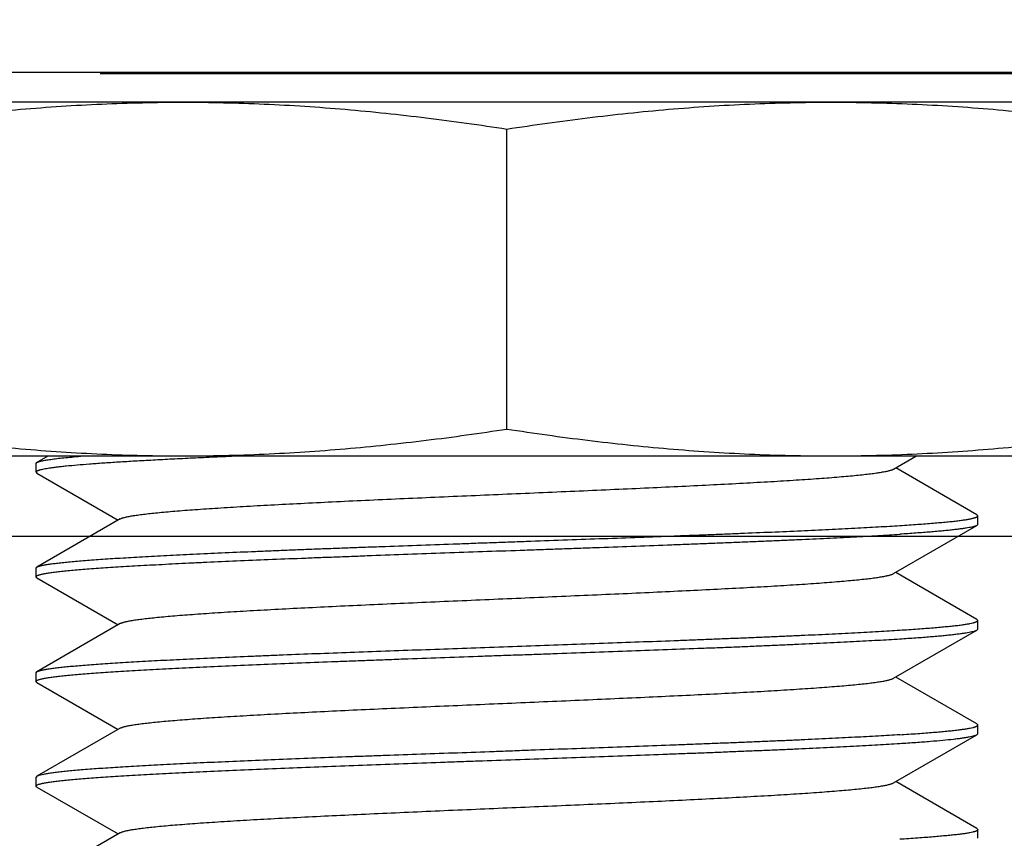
# Model space of a CAD drawing. Header units: inches. Extents: x 0 to 34, y 0 to 22.
# Tile 14 of 106: x 4.91 to 5.106, y 10.368 to 10.531. Entities that reach past the tile are written whole.
import ezdxf

# ---------------------------------------------------------------- set-up
doc = ezdxf.new("R2010")
doc.units = ezdxf.units.IN
doc.header["$LTSCALE"] = 1.87
doc.header["$MEASUREMENT"] = 0
doc.layers.get('0').update_dxf_attribs({"linetype": 'CONTINUOUS'})
doc.layers.add('DIMENSIONS', color=7, linetype='CONTINUOUS')
doc.styles.get("Standard").update_dxf_attribs({"font": 'txt', "width": 0.8})
doc.dimstyles.new('DIMSTYLE_2', dxfattribs={"dimtxt": 0.125, "dimasz": 0.18, "dimexe": 0.125, "dimexo": 0.0625, "dimgap": 0.0625, "dimtad": 0, "dimtih": 1, "dimtoh": 1, "dimlfac": 1.333333, "dimzin": 4, "dimdsep": 46, "dimtxsty": 'STANDARD', "dimblk": '_FILLED', "dimblk1": '_FILLED', "dimblk2": '_FILLED', "dimcen": 0.09, "dimadec": 0, "dimazin": 0, "dimtfac": 1, "dimtofl": 0, "dimtmove": 0, "dimatfit": 3, "dimldrblk": '_FILLED', "dimfxl": 1, "dimtolj": 1, "dimtzin": 4, "dimarcsym": 0})

# ---------------------------------------------------------------- blocks, each defined once
blk = doc.blocks.new('_FILLED')
at = {"color": 0, "linetype": 'BYBLOCK'}
blk.add_solid([(0, 0), (-1, 0.1736), (-1, -0.1736)], dxfattribs=at)
blk = doc.blocks.new('*D35')
at = {"layer": 'DIMENSIONS', "color": 2, "linetype": 'CONTINUOUS'}
for p, q in [((2.76809, 10.5202), (2.76809, 10.8802)), ((3.2759, 10.5202), (2.64309, 10.5202)), ((6.28722, 10.42769), (2.64309, 10.42769)), ((2.76809, 10.42769), (2.76809, 10.01278)), ((2.76809, 10.01278), (2.56492, 10.01278))]:
    blk.add_line(p, q, dxfattribs=at)
at = {"layer": 'DIMENSIONS', "color": 2, "linetype": 'CONTINUOUS', "xscale": 0.18, "yscale": 0.18, "zscale": 0.18}
for p, rotation in [((2.76809, 10.5202), 270), ((2.76809, 10.42769), 90)]:
    blk.add_blockref('_FILLED', p, dxfattribs=dict(at, rotation=rotation))
at = {"layer": 'DIMENSIONS', "color": 2, "linetype": 'CONTINUOUS', "insert": (2.50242, 10.07528), "char_height": 0.125, "width": 0.925, "attachment_point": 3, "line_spacing_factor": 0.9}
blk.add_mtext('.12{\\Ftxt.shx;\\W1.000000;\\H0.125000; }[3.1]', dxfattribs=at)

msp = doc.modelspace()

# ---------------------------------------------------------------- linework, layer by layer
at = {"color": 7, "linetype": 'CONTINUOUS'}
for p, q in [((3.3384, 10.5202), (9.63773, 10.5202)), ((5.2338, 10.51983), (4.9263, 10.51983)), ((5.15955, 10.5142), (4.85505, 10.5142)), ((5.0073, 10.44905), (5.0073, 10.50886)), ((5.1363, 10.4437), (4.8783, 10.4437)), ((4.91589, 10.4437), (4.91372, 10.44245)), ((5.0843, 10.44114), (5.08873, 10.4437)), ((4.91355, 10.44225), (4.91372, 10.44245)), ((4.91355, 10.44052), (4.91355, 10.44225)), ((4.91355, 10.44052), (4.91372, 10.44031)), ((4.91372, 10.44031), (4.92988, 10.43097)), ((5.10087, 10.43203), (5.08472, 10.44138)), ((5.10105, 10.43183), (5.10087, 10.43203)), ((4.9303, 10.43121), (4.91372, 10.42162)), ((5.10105, 10.4301), (5.10088, 10.4299)), ((5.10105, 10.4301), (5.10105, 10.43183)), ((5.0843, 10.42031), (5.10088, 10.4299)), ((4.91355, 10.42142), (4.91372, 10.42162)), ((4.91355, 10.41968), (4.91355, 10.42142)), ((5.10087, 10.4112), (5.08472, 10.42055)), ((4.91372, 10.41948), (4.91355, 10.41968)), ((4.91372, 10.41948), (4.92988, 10.41013)), ((4.9303, 10.41038), (4.91372, 10.40078)), ((5.10105, 10.411), (5.10087, 10.4112)), ((5.10105, 10.40927), (5.10105, 10.411)), ((5.0843, 10.39948), (5.10088, 10.40907)), ((5.10088, 10.40907), (5.10105, 10.40927)), ((4.91355, 10.40058), (4.91372, 10.40078)), ((4.91355, 10.39885), (4.91355, 10.40058)), ((4.91372, 10.39865), (4.91355, 10.39885)), ((4.91372, 10.39865), (4.92988, 10.3893)), ((5.10087, 10.39037), (5.08472, 10.39972)), ((4.9303, 10.38955), (4.91372, 10.37995)), ((5.10105, 10.39017), (5.10087, 10.39037)), ((5.10105, 10.38843), (5.10105, 10.39017)), ((5.08429, 10.37864), (5.10088, 10.38824)), ((5.10088, 10.38824), (5.10105, 10.38843)), ((4.91372, 10.37995), (4.91355, 10.37975)), ((4.91355, 10.37802), (4.91355, 10.37975)), ((4.91372, 10.37781), (4.91355, 10.37802)), ((4.91372, 10.37781), (4.92988, 10.36847)), ((5.10087, 10.36954), (5.08471, 10.37889)), ((5.10087, 10.36954), (5.10105, 10.36933)), ((5.10105, 10.3676), (5.10105, 10.36933)), ((4.9303, 10.36871), (4.91372, 10.35912))]:
    msp.add_line(p, q, dxfattribs=at)
for points, knots in [([(4.8783, 10.50886), (4.88364, 10.50968), (4.89434, 10.51118), (4.90777, 10.51261), (4.91854, 10.51342), (4.92662, 10.51387), (4.93471, 10.51414), (4.9401, 10.5142), (4.9428, 10.5142)], [0, 0, 0, 0, 0.250322, 0.500385, 0.625339, 0.750251, 0.875133, 1, 1, 1, 1]), ([(4.9428, 10.5142), (4.94549, 10.5142), (4.95089, 10.51414), (4.95897, 10.51387), (4.96705, 10.51342), (4.97782, 10.51261), (4.99125, 10.51118), (5.00195, 10.50968), (5.0073, 10.50886)], [0, 0, 0, 0, 0.124867, 0.249749, 0.374661, 0.499615, 0.749678, 1, 1, 1, 1]), ([(5.0073, 10.50886), (5.01264, 10.50968), (5.02334, 10.51118), (5.03677, 10.51261), (5.04754, 10.51342), (5.05562, 10.51387), (5.06371, 10.51414), (5.0691, 10.5142), (5.0718, 10.5142)], [0, 0, 0, 0, 0.250322, 0.500385, 0.625339, 0.750251, 0.875133, 1, 1, 1, 1]), ([(5.0718, 10.5142), (5.07449, 10.5142), (5.07989, 10.51414), (5.08797, 10.51387), (5.09605, 10.51342), (5.10682, 10.51261), (5.12025, 10.51118), (5.13095, 10.50968), (5.1363, 10.50886)], [0, 0, 0, 0, 0.124867, 0.249749, 0.374661, 0.499615, 0.749678, 1, 1, 1, 1]), ([(4.9428, 10.4437), (4.9401, 10.4437), (4.93471, 10.44376), (4.92662, 10.44403), (4.91854, 10.44448), (4.90777, 10.4453), (4.89434, 10.44672), (4.88364, 10.44822), (4.8783, 10.44905)], [0, 0, 0, 0, 0.124867, 0.249749, 0.374661, 0.499615, 0.749678, 1, 1, 1, 1]), ([(5.0073, 10.44905), (5.00195, 10.44822), (4.99125, 10.44672), (4.97782, 10.4453), (4.96705, 10.44448), (4.95897, 10.44403), (4.95089, 10.44376), (4.94549, 10.4437), (4.9428, 10.4437)], [0, 0, 0, 0, 0.250322, 0.500385, 0.625339, 0.750251, 0.875133, 1, 1, 1, 1]), ([(5.0718, 10.4437), (5.0691, 10.4437), (5.06371, 10.44376), (5.05562, 10.44403), (5.04754, 10.44448), (5.03677, 10.4453), (5.02334, 10.44672), (5.01264, 10.44822), (5.0073, 10.44905)], [0, 0, 0, 0, 0.124867, 0.249749, 0.374661, 0.499615, 0.749678, 1, 1, 1, 1]), ([(5.1363, 10.44905), (5.13095, 10.44822), (5.12025, 10.44672), (5.10682, 10.4453), (5.09605, 10.44448), (5.08797, 10.44403), (5.07989, 10.44376), (5.07449, 10.4437), (5.0718, 10.4437)], [0, 0, 0, 0, 0.250322, 0.500385, 0.625339, 0.750251, 0.875133, 1, 1, 1, 1]), ([(4.95357, 10.4437), (4.95206, 10.44364), (4.94913, 10.44351), (4.94483, 10.44331), (4.94076, 10.44311), (4.93692, 10.44291), (4.93334, 10.44271), (4.93003, 10.44252), (4.92744, 10.44235), (4.92551, 10.44221), (4.92378, 10.44208), (4.9218, 10.44193), (4.91996, 10.44175), (4.91864, 10.44162), (4.91776, 10.44152), (4.91697, 10.44142), (4.91626, 10.44132), (4.91564, 10.44122), (4.91509, 10.44112), (4.91463, 10.44102), (4.91429, 10.44094), (4.91407, 10.44087), (4.91393, 10.44082), (4.91382, 10.44077), (4.91372, 10.44072), (4.91365, 10.44067), (4.91359, 10.44062), (4.91356, 10.44057), (4.91355, 10.44053), (4.91355, 10.44052)], [0, 0, 0, 0, 0.112113, 0.219023, 0.320346, 0.41572, 0.504801, 0.587273, 0.662842, 0.697952, 0.731237, 0.792216, 0.845574, 0.869337, 0.891128, 0.91093, 0.928729, 0.944514, 0.958277, 0.970018, 0.979741, 0.983852, 0.98747, 0.990601, 0.99326, 0.99547, 0.99727, 0.998735, 1, 1, 1, 1]), ([(4.91372, 10.44245), (4.91378, 10.44248), (4.9139, 10.44254), (4.91411, 10.44262), (4.91438, 10.44269), (4.9147, 10.44277), (4.91507, 10.44285), (4.91566, 10.44296), (4.91653, 10.44309), (4.91772, 10.44325), (4.91911, 10.4434), (4.9207, 10.44355), (4.92182, 10.44365), (4.92242, 10.4437)], [0, 0, 0, 0, 0.020395, 0.046216, 0.077616, 0.114674, 0.157424, 0.205881, 0.319888, 0.456567, 0.615688, 0.796957, 1, 1, 1, 1]), ([(4.9303, 10.43121), (4.93035, 10.43124), (4.93047, 10.4313), (4.93067, 10.43137), (4.93091, 10.43145), (4.93119, 10.43153), (4.93151, 10.43161), (4.93202, 10.43171), (4.93277, 10.43185), (4.93378, 10.432), (4.93496, 10.43215), (4.93629, 10.43231), (4.93778, 10.43246), (4.93942, 10.43262), (4.9419, 10.43283), (4.94535, 10.43309), (4.94989, 10.4334), (4.95494, 10.43371), (4.96044, 10.43402), (4.96635, 10.43432), (4.97262, 10.43463), (4.97919, 10.43494), (4.98601, 10.43525), (4.99542, 10.43566), (5.00734, 10.43618), (5.01925, 10.43669), (5.02866, 10.4371), (5.03548, 10.43741), (5.04205, 10.43772), (5.04831, 10.43803), (5.05422, 10.43834), (5.05971, 10.43864), (5.06475, 10.43895), (5.06929, 10.43926), (5.07274, 10.43952), (5.07521, 10.43974), (5.07685, 10.43989), (5.07832, 10.44005), (5.07965, 10.4402), (5.08082, 10.44035), (5.08183, 10.44051), (5.08257, 10.44064), (5.08308, 10.44075), (5.08341, 10.44082), (5.08369, 10.4409), (5.08393, 10.44098), (5.08413, 10.44105), (5.08425, 10.44111), (5.0843, 10.44114)], [0, 0, 0, 0, 0.001122, 0.002493, 0.00412, 0.006008, 0.008156, 0.010566, 0.016171, 0.022822, 0.03051, 0.03921, 0.0489, 0.059572, 0.071209, 0.097255, 0.126808, 0.159616, 0.195397, 0.233825, 0.274574, 0.317298, 0.361641, 0.40718, 0.500246, 0.593311, 0.638824, 0.683125, 0.725828, 0.766561, 0.80496, 0.84071, 0.87348, 0.903004, 0.929021, 0.940633, 0.951265, 0.960899, 0.969532, 0.97716, 0.983779, 0.989382, 0.9918, 0.993959, 0.995859, 0.997497, 0.998875, 1, 1, 1, 1]), ([(5.08553, 10.4299), (5.08614, 10.42994), (5.08733, 10.43002), (5.08956, 10.43017), (5.09164, 10.43033), (5.09357, 10.43049), (5.09484, 10.43061), (5.096, 10.43072), (5.09705, 10.43084), (5.09797, 10.43096), (5.09877, 10.43108), (5.09937, 10.43119), (5.09978, 10.43128), (5.10004, 10.43134), (5.10028, 10.4314), (5.10048, 10.43146), (5.10065, 10.43152), (5.10079, 10.43158), (5.1009, 10.43165), (5.10097, 10.4317), (5.10101, 10.43174), (5.10103, 10.43177), (5.10104, 10.4318), (5.10105, 10.43182), (5.10105, 10.43183)], [0, 0, 0, 0, 0.116522, 0.226301, 0.425036, 0.513739, 0.595182, 0.669269, 0.735914, 0.795046, 0.84661, 0.890567, 0.909689, 0.926907, 0.942227, 0.955658, 0.967218, 0.976938, 0.984875, 0.991148, 0.993735, 0.996017, 0.998071, 1, 1, 1, 1]), ([(4.91355, 10.41968), (4.91355, 10.4197), (4.91355, 10.41972), (4.91357, 10.41975), (4.91359, 10.41979), (4.91364, 10.41983), (4.91372, 10.41989), (4.91386, 10.41996), (4.91403, 10.42002), (4.91423, 10.42009), (4.91447, 10.42015), (4.91475, 10.42022), (4.91507, 10.42028), (4.91557, 10.42038), (4.91628, 10.42049), (4.91724, 10.42062), (4.91835, 10.42075), (4.91959, 10.42088), (4.92098, 10.42101), (4.92251, 10.42115), (4.92481, 10.42133), (4.92729, 10.4215), (4.92994, 10.42168), (4.93211, 10.42181), (4.93441, 10.42194), (4.93682, 10.42207), (4.93934, 10.4222), (4.94197, 10.42234), (4.94471, 10.42247), (4.94856, 10.42265), (4.95359, 10.42287), (4.95988, 10.42314), (4.96531, 10.42335), (4.9698, 10.42353), (4.97326, 10.42366), (4.97678, 10.42379), (4.98156, 10.42398), (4.98763, 10.42421), (4.99499, 10.42447), (5.00244, 10.42473), (5.00867, 10.42494), (5.01366, 10.42512), (5.01739, 10.42525), (5.0211, 10.42538), (5.02601, 10.42556), (5.03205, 10.42578), (5.03803, 10.426), (5.04272, 10.42618), (5.04616, 10.42631), (5.04954, 10.42644), (5.05284, 10.42657), (5.05608, 10.4267), (5.05924, 10.42684), (5.06231, 10.42697), (5.06623, 10.42715), (5.07089, 10.42736), (5.07538, 10.42758), (5.07875, 10.42776), (5.08112, 10.4279), (5.08337, 10.42803), (5.08482, 10.42812), (5.08553, 10.42817)], [0, 0, 0, 0, 0.000195, 0.000404, 0.00064, 0.00091, 0.001575, 0.002427, 0.003475, 0.004728, 0.006187, 0.007855, 0.009733, 0.01182, 0.016622, 0.022259, 0.028724, 0.036009, 0.044103, 0.052994, 0.062669, 0.084307, 0.096237, 0.108883, 0.122225, 0.136241, 0.15091, 0.166208, 0.182112, 0.198595, 0.233194, 0.269786, 0.308137, 0.327896, 0.348003, 0.368425, 0.38913, 0.431255, 0.474111, 0.517423, 0.560915, 0.582642, 0.60431, 0.625885, 0.647332, 0.689704, 0.731159, 0.751459, 0.77143, 0.791042, 0.810262, 0.82906, 0.847406, 0.865271, 0.882627, 0.915699, 0.946413, 0.960823, 0.974572, 0.987638, 1, 1, 1, 1]), ([(4.91372, 10.42162), (4.91377, 10.42164), (4.91386, 10.42169), (4.91403, 10.42175), (4.91423, 10.42182), (4.91447, 10.42188), (4.91474, 10.42195), (4.91517, 10.42204), (4.9158, 10.42215), (4.91666, 10.42228), (4.91765, 10.4224), (4.91878, 10.42253), (4.92005, 10.42266), (4.92145, 10.42279), (4.92298, 10.42292), (4.92464, 10.42305), (4.92642, 10.42318), (4.92833, 10.4233), (4.93036, 10.42343), (4.9325, 10.42356), (4.93476, 10.42369), (4.93713, 10.42382), (4.93961, 10.42395), (4.94218, 10.42408), (4.94582, 10.42425), (4.95058, 10.42447), (4.9555, 10.42468), (4.95959, 10.42485), (4.96277, 10.42498), (4.96602, 10.42511), (4.96933, 10.42524), (4.9727, 10.42537), (4.97612, 10.4255), (4.97959, 10.42562), (4.9843, 10.42579), (4.99026, 10.426), (4.99627, 10.42622), (5.00111, 10.4264), (5.00476, 10.42653), (5.00842, 10.42666), (5.01328, 10.42684), (5.01933, 10.42705), (5.02653, 10.42731), (5.03361, 10.42757), (5.03941, 10.42778), (5.04397, 10.42796), (5.0473, 10.42808), (5.05058, 10.42821), (5.0548, 10.42839), (5.0599, 10.4286), (5.06577, 10.42885), (5.07129, 10.42911), (5.07565, 10.42933), (5.07893, 10.42951), (5.08123, 10.42964), (5.08342, 10.42976), (5.08484, 10.42985), (5.08553, 10.4299)], [0, 0, 0, 0, 0.000843, 0.001876, 0.003102, 0.004526, 0.006149, 0.007971, 0.012215, 0.017258, 0.023096, 0.02972, 0.037123, 0.045294, 0.054223, 0.063895, 0.074296, 0.08541, 0.097222, 0.109713, 0.122865, 0.136657, 0.15107, 0.16608, 0.181666, 0.214469, 0.249279, 0.267371, 0.285885, 0.304793, 0.324065, 0.343673, 0.363587, 0.383777, 0.404211, 0.445691, 0.487773, 0.508961, 0.530203, 0.551468, 0.572723, 0.615074, 0.656999, 0.698242, 0.738555, 0.758285, 0.777691, 0.796743, 0.815413, 0.851491, 0.885708, 0.917855, 0.947737, 0.961772, 0.975174, 0.987923, 1, 1, 1, 1]), ([(5.10088, 10.4299), (5.10085, 10.42988), (5.10077, 10.42984), (5.10064, 10.42979), (5.10048, 10.42974), (5.10023, 10.42967), (5.09985, 10.42958), (5.09931, 10.42947), (5.09868, 10.42937), (5.09795, 10.42926), (5.09713, 10.42915), (5.09621, 10.42904), (5.09519, 10.42893), (5.09408, 10.42882), (5.09287, 10.42871), (5.09158, 10.42859), (5.09019, 10.42849), (5.08817, 10.42834), (5.0866, 10.42823), (5.08553, 10.42817)], [0, 0, 0, 0, 0.007558, 0.016581, 0.027114, 0.039183, 0.06799, 0.103067, 0.144423, 0.192042, 0.24589, 0.305918, 0.372067, 0.444271, 0.522454, 0.606532, 0.69642, 0.792027, 1, 1, 1, 1]), ([(4.9303, 10.41038), (4.93035, 10.41041), (4.93047, 10.41046), (4.93067, 10.41054), (4.93091, 10.41062), (4.93119, 10.41069), (4.93151, 10.41077), (4.93202, 10.41088), (4.93277, 10.41101), (4.93378, 10.41117), (4.93496, 10.41132), (4.93629, 10.41147), (4.93778, 10.41163), (4.93942, 10.41178), (4.94191, 10.412), (4.94536, 10.41226), (4.9499, 10.41257), (4.95495, 10.41288), (4.96045, 10.41318), (4.96636, 10.41349), (4.97263, 10.4138), (4.97921, 10.41411), (4.98603, 10.41442), (4.99544, 10.41483), (5.00737, 10.41534), (5.01928, 10.41586), (5.02869, 10.41627), (5.03551, 10.41658), (5.04208, 10.41689), (5.04834, 10.4172), (5.05425, 10.41751), (5.05974, 10.41781), (5.06478, 10.41812), (5.06931, 10.41843), (5.07276, 10.41869), (5.07523, 10.41891), (5.07687, 10.41906), (5.07835, 10.41921), (5.07967, 10.41937), (5.08083, 10.41952), (5.08184, 10.41968), (5.08258, 10.41981), (5.08309, 10.41992), (5.08341, 10.41999), (5.08369, 10.42007), (5.08393, 10.42015), (5.08413, 10.42022), (5.08425, 10.42028), (5.0843, 10.42031)], [0, 0, 0, 0, 0.001122, 0.002493, 0.00412, 0.006009, 0.008159, 0.010571, 0.016178, 0.022826, 0.030509, 0.03921, 0.048911, 0.059591, 0.071231, 0.097287, 0.126851, 0.159671, 0.195467, 0.233912, 0.274675, 0.31741, 0.361762, 0.407319, 0.500415, 0.593501, 0.639018, 0.683324, 0.726028, 0.766762, 0.805151, 0.840897, 0.87366, 0.903164, 0.929163, 0.940772, 0.951405, 0.961036, 0.969656, 0.977261, 0.983853, 0.989428, 0.991832, 0.99398, 0.995871, 0.997503, 0.998877, 1, 1, 1, 1]), ([(5.08553, 10.40906), (5.08672, 10.40914), (5.08844, 10.40926), (5.09067, 10.40942), (5.09217, 10.40954), (5.09357, 10.40966), (5.09484, 10.40978), (5.096, 10.40989), (5.09705, 10.41001), (5.09797, 10.41013), (5.09877, 10.41025), (5.09945, 10.41037), (5.09994, 10.41048), (5.10028, 10.41056), (5.10048, 10.41063), (5.10065, 10.41069), (5.10079, 10.41075), (5.1009, 10.41081), (5.10097, 10.41086), (5.10101, 10.41091), (5.10103, 10.41094), (5.10104, 10.41097), (5.10105, 10.41099), (5.10105, 10.411)], [0, 0, 0, 0, 0.226283, 0.32916, 0.425013, 0.513712, 0.595148, 0.669225, 0.735858, 0.794976, 0.846524, 0.890466, 0.926793, 0.942111, 0.955545, 0.967113, 0.976846, 0.984804, 0.991101, 0.993701, 0.995996, 0.998061, 1, 1, 1, 1]), ([(4.91372, 10.40078), (4.91376, 10.40081), (4.91386, 10.40086), (4.91403, 10.40092), (4.91423, 10.40098), (4.91446, 10.40105), (4.91474, 10.40111), (4.91517, 10.4012), (4.9158, 10.40131), (4.91665, 10.40144), (4.91765, 10.40157), (4.91878, 10.4017), (4.92005, 10.40183), (4.92145, 10.40195), (4.92298, 10.40208), (4.92463, 10.40221), (4.92642, 10.40234), (4.92833, 10.40247), (4.93035, 10.4026), (4.9325, 10.40273), (4.93558, 10.40291), (4.9397, 10.40312), (4.94495, 10.40338), (4.95058, 10.40364), (4.95549, 10.40385), (4.95958, 10.40402), (4.96387, 10.4042), (4.96938, 10.40441), (4.97617, 10.40467), (4.98314, 10.40492), (4.99026, 10.40517), (4.99748, 10.40543), (5.00476, 10.40569), (5.01206, 10.40596), (5.01933, 10.40622), (5.02652, 10.40648), (5.0336, 10.40673), (5.03941, 10.40695), (5.04396, 10.40712), (5.0473, 10.40725), (5.05057, 10.40738), (5.05378, 10.40751), (5.05692, 10.40764), (5.05998, 10.40777), (5.06296, 10.4079), (5.06677, 10.40807), (5.07129, 10.40828), (5.07565, 10.4085), (5.07893, 10.40867), (5.08123, 10.4088), (5.08342, 10.40893), (5.08484, 10.40902), (5.08553, 10.40906)], [0, 0, 0, 0, 0.000842, 0.001873, 0.003099, 0.004521, 0.006143, 0.007964, 0.012206, 0.017247, 0.023083, 0.029706, 0.037107, 0.045277, 0.054203, 0.063874, 0.074273, 0.085387, 0.097197, 0.109687, 0.122838, 0.151042, 0.181637, 0.214439, 0.249249, 0.267341, 0.285855, 0.324036, 0.363558, 0.404183, 0.445664, 0.487748, 0.53018, 0.572701, 0.615054, 0.656981, 0.698227, 0.738541, 0.758272, 0.777679, 0.796732, 0.815403, 0.833663, 0.851484, 0.868839, 0.885702, 0.917851, 0.947735, 0.96177, 0.975173, 0.987923, 1, 1, 1, 1]), ([(5.08553, 10.40733), (5.0866, 10.4074), (5.08817, 10.4075), (5.09019, 10.40765), (5.09158, 10.40776), (5.09288, 10.40787), (5.09408, 10.40798), (5.0952, 10.40809), (5.09621, 10.40821), (5.09714, 10.40832), (5.09796, 10.40843), (5.09869, 10.40854), (5.09932, 10.40864), (5.09985, 10.40875), (5.10023, 10.40884), (5.10049, 10.40891), (5.10064, 10.40896), (5.10077, 10.40902), (5.10085, 10.40905), (5.10088, 10.40907)], [0, 0, 0, 0, 0.208131, 0.303798, 0.393733, 0.477847, 0.556053, 0.628273, 0.69443, 0.754456, 0.808292, 0.85589, 0.897214, 0.932246, 0.960994, 0.973028, 0.98352, 0.992496, 1, 1, 1, 1]), ([(4.91355, 10.39885), (4.91355, 10.39886), (4.91355, 10.39889), (4.91357, 10.39892), (4.91359, 10.39895), (4.91364, 10.399), (4.91372, 10.39906), (4.91386, 10.39912), (4.91403, 10.39919), (4.91423, 10.39925), (4.91447, 10.39932), (4.91475, 10.39938), (4.91507, 10.39945), (4.91557, 10.39954), (4.91628, 10.39966), (4.91724, 10.39979), (4.91835, 10.39992), (4.91959, 10.40005), (4.92098, 10.40018), (4.92251, 10.40031), (4.92417, 10.40045), (4.92596, 10.40058), (4.92789, 10.40071), (4.92994, 10.40084), (4.93292, 10.40102), (4.93693, 10.40125), (4.94208, 10.40151), (4.94764, 10.40177), (4.95359, 10.40204), (4.95988, 10.4023), (4.96647, 10.40257), (4.97213, 10.40278), (4.97678, 10.40296), (4.98034, 10.40309), (4.98395, 10.40323), (4.98883, 10.40341), (4.99499, 10.40364), (5.00119, 10.40386), (5.00617, 10.40403), (5.00992, 10.40416), (5.01366, 10.40428), (5.01862, 10.40446), (5.02477, 10.40468), (5.03205, 10.40494), (5.03918, 10.40521), (5.04499, 10.40543), (5.04954, 10.4056), (5.05284, 10.40573), (5.05608, 10.40587), (5.05924, 10.406), (5.06231, 10.40614), (5.06623, 10.40631), (5.07003, 10.40649), (5.07369, 10.40667), (5.07627, 10.4068), (5.07875, 10.40693), (5.08183, 10.4071), (5.08407, 10.40724), (5.08553, 10.40733)], [0, 0, 0, 0, 0.000195, 0.000405, 0.000641, 0.000912, 0.001577, 0.002429, 0.003478, 0.00473, 0.006189, 0.007857, 0.009734, 0.011821, 0.016623, 0.02226, 0.028726, 0.036011, 0.044105, 0.052996, 0.06267, 0.073113, 0.084308, 0.096238, 0.108884, 0.136242, 0.16621, 0.198596, 0.233195, 0.269787, 0.308137, 0.348004, 0.368426, 0.38913, 0.410085, 0.431256, 0.474111, 0.517423, 0.539164, 0.560916, 0.582643, 0.604311, 0.647332, 0.689705, 0.731159, 0.77143, 0.791042, 0.810262, 0.82906, 0.847406, 0.865272, 0.882627, 0.915699, 0.931363, 0.946413, 0.960823, 0.974573, 1, 1, 1, 1]), ([(4.9303, 10.38955), (4.93035, 10.38957), (4.93047, 10.38963), (4.93067, 10.38971), (4.93091, 10.38978), (4.93119, 10.38986), (4.93151, 10.38994), (4.93202, 10.39005), (4.93276, 10.39018), (4.93378, 10.39033), (4.93496, 10.39049), (4.93629, 10.39064), (4.93778, 10.39079), (4.93942, 10.39095), (4.9419, 10.39116), (4.94536, 10.39143), (4.9499, 10.39173), (4.95495, 10.39204), (4.96045, 10.39235), (4.96636, 10.39266), (4.97264, 10.39297), (4.97921, 10.39328), (4.98604, 10.39358), (4.99545, 10.394), (5.00737, 10.39451), (5.0193, 10.39502), (5.0287, 10.39544), (5.03552, 10.39575), (5.04209, 10.39606), (5.04836, 10.39636), (5.05426, 10.39667), (5.05976, 10.39698), (5.06479, 10.39729), (5.06933, 10.3976), (5.07277, 10.39786), (5.07525, 10.39807), (5.07688, 10.39823), (5.07836, 10.39838), (5.07968, 10.39854), (5.08085, 10.39869), (5.08185, 10.39884), (5.08259, 10.39898), (5.08309, 10.39908), (5.08341, 10.39916), (5.08369, 10.39924), (5.08393, 10.39932), (5.08413, 10.39939), (5.08425, 10.39945), (5.0843, 10.39948)], [0, 0, 0, 0, 0.001121, 0.00249, 0.004115, 0.006, 0.008147, 0.010557, 0.016162, 0.022811, 0.030493, 0.039194, 0.048895, 0.059576, 0.071217, 0.097276, 0.126846, 0.15967, 0.19547, 0.233926, 0.274698, 0.317439, 0.361793, 0.407362, 0.500481, 0.593587, 0.639105, 0.683407, 0.726147, 0.766877, 0.805243, 0.840992, 0.873759, 0.903255, 0.929243, 0.940852, 0.95149, 0.961126, 0.969745, 0.97734, 0.983913, 0.989466, 0.99186, 0.993998, 0.99588, 0.997506, 0.998878, 1, 1, 1, 1]), ([(5.08553, 10.38823), (5.08672, 10.38831), (5.08844, 10.38842), (5.09067, 10.38859), (5.09217, 10.38871), (5.09357, 10.38883), (5.09484, 10.38895), (5.096, 10.38906), (5.09705, 10.38918), (5.09797, 10.3893), (5.09877, 10.38941), (5.09945, 10.38953), (5.09994, 10.38964), (5.10028, 10.38973), (5.10048, 10.38979), (5.10065, 10.38985), (5.10079, 10.38991), (5.1009, 10.38998), (5.10097, 10.39003), (5.10101, 10.39007), (5.10103, 10.3901), (5.10104, 10.39014), (5.10105, 10.39016), (5.10105, 10.39017)], [0, 0, 0, 0, 0.226266, 0.329139, 0.424989, 0.513688, 0.595122, 0.669192, 0.735815, 0.794921, 0.846454, 0.89038, 0.926692, 0.942005, 0.955435, 0.967003, 0.976743, 0.984716, 0.991038, 0.993654, 0.995965, 0.998047, 1, 1, 1, 1]), ([(5.08553, 10.38823), (5.08411, 10.38814), (5.08112, 10.38796), (5.07729, 10.38775), (5.074, 10.38758), (5.07045, 10.3874), (5.06677, 10.38723), (5.06296, 10.38706), (5.05998, 10.38694), (5.05692, 10.38681), (5.05378, 10.38668), (5.05057, 10.38655), (5.0473, 10.38642), (5.04396, 10.38629), (5.03941, 10.38611), (5.0336, 10.3859), (5.02652, 10.38564), (5.01933, 10.38539), (5.01328, 10.38517), (5.00841, 10.38499), (5.00354, 10.38481), (4.99748, 10.38459), (4.99025, 10.38434), (4.98429, 10.38413), (4.97958, 10.38396), (4.97499, 10.38379), (4.96938, 10.38358), (4.96283, 10.38332), (4.95655, 10.38306), (4.95057, 10.3828), (4.94495, 10.38255), (4.94049, 10.38233), (4.93712, 10.38215), (4.93475, 10.38202), (4.93249, 10.38189), (4.92971, 10.38173), (4.92654, 10.38152), (4.92357, 10.3813), (4.92144, 10.38112), (4.92004, 10.38099), (4.91878, 10.38086), (4.91765, 10.38074), (4.91665, 10.38061), (4.91579, 10.38048), (4.91507, 10.38035), (4.91456, 10.38024), (4.91423, 10.38015), (4.91403, 10.38009), (4.91386, 10.38002), (4.91376, 10.37997), (4.91372, 10.37995)], [0, 0, 0, 0, 0.024828, 0.052267, 0.066915, 0.082153, 0.114303, 0.131167, 0.148523, 0.166344, 0.184605, 0.203276, 0.222331, 0.241739, 0.261471, 0.301787, 0.343035, 0.384963, 0.427318, 0.448574, 0.469841, 0.512274, 0.554359, 0.595841, 0.616276, 0.636467, 0.67599, 0.714171, 0.750777, 0.785587, 0.818388, 0.848982, 0.863393, 0.877184, 0.890334, 0.902824, 0.925746, 0.945813, 0.954738, 0.962907, 0.970307, 0.976928, 0.982761, 0.987801, 0.992041, 0.995482, 0.996904, 0.998129, 0.999159, 1, 1, 1, 1]), ([(5.08553, 10.3865), (5.0866, 10.38657), (5.08863, 10.3867), (5.0915, 10.38692), (5.094, 10.38713), (5.09585, 10.38732), (5.09714, 10.38748), (5.09797, 10.38759), (5.09869, 10.3877), (5.09933, 10.38781), (5.09986, 10.38792), (5.10024, 10.38801), (5.10049, 10.38808), (5.10065, 10.38813), (5.10077, 10.38819), (5.10085, 10.38822), (5.10088, 10.38824)], [0, 0, 0, 0, 0.208191, 0.393834, 0.556167, 0.694542, 0.754566, 0.808399, 0.855992, 0.897308, 0.932328, 0.961059, 0.973082, 0.983561, 0.992519, 1, 1, 1, 1]), ([(4.91355, 10.37802), (4.91355, 10.37803), (4.91355, 10.37805), (4.91357, 10.37809), (4.91359, 10.37812), (4.91364, 10.37817), (4.91372, 10.37822), (4.91386, 10.37829), (4.91403, 10.37836), (4.91423, 10.37842), (4.91447, 10.37849), (4.91475, 10.37855), (4.91507, 10.37862), (4.91557, 10.37871), (4.91628, 10.37882), (4.91724, 10.37895), (4.91835, 10.37908), (4.91959, 10.37922), (4.92098, 10.37935), (4.92251, 10.37948), (4.92417, 10.37961), (4.92596, 10.37974), (4.92789, 10.37988), (4.92994, 10.38001), (4.93292, 10.38019), (4.93693, 10.38041), (4.94208, 10.38068), (4.94764, 10.38094), (4.95359, 10.38121), (4.95988, 10.38147), (4.96647, 10.38173), (4.97332, 10.382), (4.98039, 10.38226), (4.98763, 10.38253), (4.99375, 10.38274), (4.9987, 10.38292), (5.00368, 10.3831), (5.00991, 10.38332), (5.01737, 10.38358), (5.02477, 10.38385), (5.03205, 10.38411), (5.03803, 10.38433), (5.04272, 10.38451), (5.04616, 10.38464), (5.04954, 10.38477), (5.05284, 10.38491), (5.05608, 10.38504), (5.05924, 10.38517), (5.06231, 10.3853), (5.06623, 10.38548), (5.07089, 10.38569), (5.07617, 10.38596), (5.081, 10.38622), (5.08407, 10.38641), (5.08553, 10.3865)], [0, 0, 0, 0, 0.000195, 0.000405, 0.000641, 0.000912, 0.001578, 0.00243, 0.003479, 0.004732, 0.006191, 0.007859, 0.009736, 0.011822, 0.016625, 0.022262, 0.028727, 0.036012, 0.044106, 0.052997, 0.062671, 0.073114, 0.08431, 0.096239, 0.108885, 0.136243, 0.166211, 0.198597, 0.233196, 0.269787, 0.308138, 0.348004, 0.389131, 0.431257, 0.474112, 0.495728, 0.517424, 0.560916, 0.604311, 0.647332, 0.689705, 0.73116, 0.751459, 0.771431, 0.791042, 0.810262, 0.82906, 0.847407, 0.865272, 0.882627, 0.915699, 0.946413, 0.974573, 1, 1, 1, 1]), ([(4.9303, 10.36871), (4.93035, 10.36874), (4.93047, 10.3688), (4.93067, 10.36887), (4.9309, 10.36895), (4.93119, 10.36903), (4.93151, 10.3691), (4.93202, 10.36921), (4.93276, 10.36935), (4.93378, 10.3695), (4.93495, 10.36965), (4.93629, 10.36981), (4.93777, 10.36996), (4.93942, 10.37012), (4.9419, 10.37033), (4.94535, 10.37059), (4.94989, 10.3709), (4.95494, 10.37121), (4.96044, 10.37152), (4.96636, 10.37182), (4.97263, 10.37213), (4.97921, 10.37244), (4.98603, 10.37275), (4.99545, 10.37317), (5.00737, 10.37368), (5.01929, 10.37419), (5.0287, 10.3746), (5.03552, 10.37491), (5.04209, 10.37522), (5.04836, 10.37553), (5.05426, 10.37584), (5.05976, 10.37615), (5.0648, 10.37645), (5.06933, 10.37676), (5.07277, 10.37703), (5.07525, 10.37724), (5.07688, 10.37739), (5.07836, 10.37755), (5.07969, 10.3777), (5.08085, 10.37786), (5.08185, 10.37801), (5.08259, 10.37814), (5.08309, 10.37825), (5.08341, 10.37833), (5.08369, 10.37841), (5.08393, 10.37848), (5.08413, 10.37856), (5.08424, 10.37861), (5.08429, 10.37864)], [0, 0, 0, 0, 0.001121, 0.00249, 0.004113, 0.005996, 0.00814, 0.010547, 0.016147, 0.022792, 0.030472, 0.039173, 0.048873, 0.059549, 0.071187, 0.09725, 0.126813, 0.159641, 0.195435, 0.233894, 0.274669, 0.317413, 0.361762, 0.407333, 0.500465, 0.593583, 0.639108, 0.683413, 0.726147, 0.766898, 0.805264, 0.841003, 0.873784, 0.903282, 0.929266, 0.940874, 0.95152, 0.961169, 0.969797, 0.977393, 0.983957, 0.989496, 0.991882, 0.994012, 0.995888, 0.997509, 0.998878, 1, 1, 1, 1]), ([(5.10105, 10.36933), (5.10105, 10.36932), (5.10104, 10.3693), (5.10103, 10.36927), (5.10101, 10.36924), (5.10097, 10.36919), (5.1009, 10.36914), (5.10079, 10.36908), (5.10065, 10.36902), (5.10048, 10.36895), (5.10027, 10.36889), (5.09994, 10.36881), (5.09945, 10.3687), (5.09877, 10.36858), (5.09797, 10.36846), (5.09705, 10.36835), (5.096, 10.36823), (5.09484, 10.36812), (5.09356, 10.368), (5.09217, 10.36788), (5.09067, 10.36776), (5.08844, 10.36759), (5.08672, 10.36747), (5.08553, 10.3674)], [0, 0, 0, 0, 0.001972, 0.004071, 0.006399, 0.009028, 0.01537, 0.023352, 0.033094, 0.044659, 0.058084, 0.073391, 0.109691, 0.153605, 0.205128, 0.264225, 0.330843, 0.404912, 0.486346, 0.575044, 0.670889, 0.773754, 1, 1, 1, 1])]:
    msp.add_open_spline(points, degree=3, knots=knots, dxfattribs=at)

# ---------------------------------------------------------------- dimensions: what is measured, and where the dimension line sits
at = {"layer": 'DIMENSIONS', "color": 2, "linetype": 'CONTINUOUS'}
dim = msp.add_linear_dim(base=(2.76809, 10.42769), p1=(3.3384, 10.5202), p2=(6.34972, 10.42769), angle=270, dimstyle='DIMSTYLE_2', dxfattribs=at)
dim.commit()
dim.dimension.update_dxf_attribs({"geometry": '*D35', "text_midpoint": (2.03992, 10.01278), "dimtype": 160})

doc.saveas('drawing.dxf')
